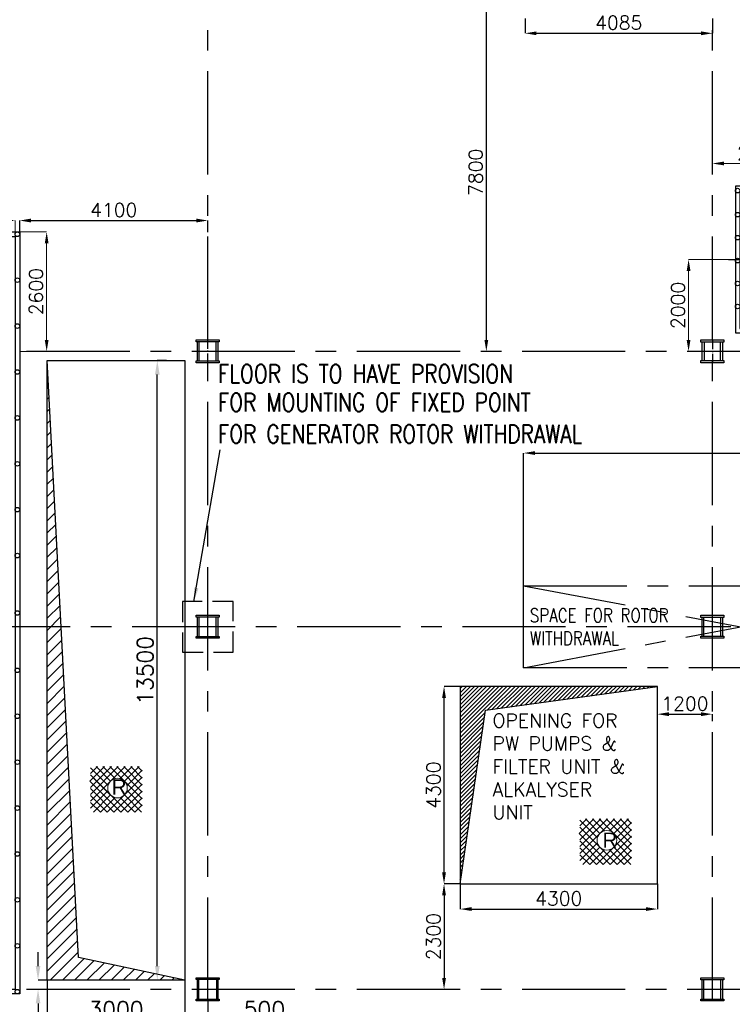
# Model space of a CAD drawing. Header units: inches. Extents: x 0 to 1564127, y -23460 to 23144100.
# Tile 33 of 215: x 189076 to 204609, y 100500 to 121950. Entities that reach past the tile are written whole.
import ezdxf

# ---------------------------------------------------------------- set-up
doc = ezdxf.new("R2010")
doc.units = ezdxf.units.IN
doc.header["$LTSCALE"] = 1800
doc.header["$MEASUREMENT"] = 0
for name, pattern in [('CENTER', [2, 1.25, -0.25, 0.25, -0.25]), ('CENTER2', [1.125, 0.75, -0.125, 0.125, -0.125]), ('HIDDEN', [0.375, 0.25, -0.125])]:
    doc.linetypes.add(name, pattern=pattern)
doc.layers.get('0').update_dxf_attribs({"color": 253, "lineweight": 9})
for name, color, linetype in [('AUX COL', 1, 'Continuous'), ('CEN', 2, 'CENTER'), ('COL', 1, 'Continuous'), ('DIM', 4, 'Continuous'), ('GRID', 251, 'CENTER'), ('OPENING', 40, 'Continuous'), ('TEXT', 3, 'Continuous')]:
    doc.layers.add(name, color=color, linetype=linetype)
doc.layers.add('STEEL', color=231, linetype='Continuous', lineweight=18)
doc.styles.add('HTX11', font='O8111901')
doc.styles.add('ROMANC', font='ROMANC.SHX')
doc.styles.add('ROMANS', font='romans.shx')
doc.styles.add('ROMANT', font='romant')
doc.dimstyles.new('STANDARD1', dxfattribs={"dimtxt": 300, "dimasz": 250, "dimexe": 0, "dimexo": 0, "dimgap": 80, "dimtad": 1, "dimdec": 0, "dimzin": 0, "dimdsep": 46, "dimtxsty": 'ROMANS', "dimcen": 0, "dimclrd": 4, "dimclre": 4, "dimclrt": 7, "dimadec": 0, "dimazin": 0, "dimtfac": 0.09, "dimtdec": 0, "dimtix": 1, "dimtofl": 0, "dimtmove": 0, "dimatfit": 3, "dimfxl": 1, "dimtolj": 1, "dimtzin": 0, "dimarcsym": 0})
doc.dimstyles.new('USER175', dxfattribs={"dimscale": 175, "dimtxt": 2, "dimasz": 1.75, "dimexe": 0, "dimexo": 0, "dimgap": 0.5, "dimtad": 1, "dimdec": 0, "dimzin": 0, "dimdsep": 46, "dimtxsty": 'ROMANS', "dimcen": 0, "dimclrd": 4, "dimclre": 4, "dimclrt": 4, "dimadec": 0, "dimazin": 0, "dimtfac": 0.09, "dimtdec": 0, "dimtix": 1, "dimtofl": 0, "dimtmove": 0, "dimatfit": 3, "dimfxl": 1, "dimtolj": 1, "dimtzin": 0, "dimarcsym": 0})

# ---------------------------------------------------------------- blocks, each defined once
blk = doc.blocks.new('*D29')
at = {"layer": 'Defpoints', "color": 0, "transparency": 16777216}
for p in [(8550, 1500), (9368, 1500), (8550, -1500)]:
    blk.add_point(p, dxfattribs=at)
at = {"layer": 'DIM', "color": 4, "lineweight": -2, "transparency": 16777216}
for p, q in [((8550, 1500), (9368, 1500)), ((9368, -1250), (9368, 1250)), ((8550, -1500), (9368, -1500))]:
    blk.add_line(p, q, dxfattribs=at)
at = {"layer": 'DIM', "color": 4, "transparency": 16777216}
for points in [[(9327, 1250), (9410, 1250), (9368, 1500)], [(9327, -1250), (9410, -1250), (9368, -1500)]]:
    blk.add_solid(points, dxfattribs=at)
at = {"layer": 'DIM', "color": 4, "transparency": 16777216, "insert": (9138, 0), "char_height": 300, "attachment_point": 5, "rotation": 90, "style": 'ROMANS'}
blk.add_mtext('\\A1;3000', dxfattribs=at)
blk = doc.blocks.new('*D30')
at = {"layer": 'Defpoints', "color": 0, "transparency": 16777216}
for p in [(1500, 1500), (1500, -1500), (2071, -1500)]:
    blk.add_point(p, dxfattribs=at)
at = {"layer": 'DIM', "color": 4, "lineweight": -2, "transparency": 16777216}
for p, q in [((1500, 1500), (2071, 1500)), ((2071, 1250), (2071, -1250)), ((1500, -1500), (2071, -1500))]:
    blk.add_line(p, q, dxfattribs=at)
at = {"layer": 'DIM', "color": 4, "transparency": 16777216}
for points in [[(2029, 1250), (2113, 1250), (2071, 1500)], [(2029, -1250), (2113, -1250), (2071, -1500)]]:
    blk.add_solid(points, dxfattribs=at)
at = {"layer": 'DIM', "color": 4, "transparency": 16777216, "insert": (1841, 0), "char_height": 300, "attachment_point": 5, "rotation": 90, "style": 'ROMANS'}
blk.add_mtext('\\A1;3000', dxfattribs=at)
blk = doc.blocks.new('*D31')
at = {"layer": 'Defpoints', "color": 0, "transparency": 16777216}
for p in [(8900, 2092), (7050, 1925), (8900, 1925)]:
    blk.add_point(p, dxfattribs=at)
at = {"layer": 'DIM', "color": 4, "lineweight": -2, "transparency": 16777216}
for p, q in [((7050, 1925), (7050, 2092)), ((7300, 2092), (8650, 2092)), ((8900, 1925), (8900, 2092))]:
    blk.add_line(p, q, dxfattribs=at)
at = {"layer": 'DIM', "color": 4, "transparency": 16777216}
for points in [[(7300, 2134), (7300, 2051), (7050, 2092)], [(8650, 2134), (8650, 2051), (8900, 2092)]]:
    blk.add_solid(points, dxfattribs=at)
at = {"layer": 'DIM', "color": 4, "transparency": 16777216, "insert": (7975, 2322), "char_height": 300, "attachment_point": 5, "style": 'ROMANS'}
blk.add_mtext('\\A1;1850', dxfattribs=at)
blk = doc.blocks.new('*D32')
at = {"layer": 'Defpoints', "color": 0, "transparency": 16777216}
for p in [(-2100, 2092), (-2100, 1925), (0, 1925)]:
    blk.add_point(p, dxfattribs=at)
at = {"layer": 'DIM', "color": 4, "lineweight": -2, "transparency": 16777216}
for p, q in [((-2100, 1925), (-2100, 2092)), ((-250, 2092), (-1850, 2092)), ((0, 1925), (0, 2092))]:
    blk.add_line(p, q, dxfattribs=at)
at = {"layer": 'DIM', "color": 4, "transparency": 16777216}
for points in [[(-1850, 2134), (-1850, 2051), (-2100, 2092)], [(-250, 2134), (-250, 2051), (0, 2092)]]:
    blk.add_solid(points, dxfattribs=at)
at = {"layer": 'DIM', "color": 4, "transparency": 16777216, "insert": (-1050, 2322), "char_height": 300, "attachment_point": 5, "style": 'ROMANS'}
blk.add_mtext('\\A1;2100', dxfattribs=at)
blk = doc.blocks.new('*D33')
at = {"layer": 'Defpoints', "color": 0, "transparency": 16777216}
for p in [(-1750, 0), (-2620, -2000), (-2350, -2000)]:
    blk.add_point(p, dxfattribs=at)
at = {"layer": 'DIM', "color": 4, "lineweight": -2, "transparency": 16777216}
for p, q in [((-1750, 0), (-2620, 0)), ((-2620, -250), (-2620, -1750)), ((-2350, -2000), (-2620, -2000))]:
    blk.add_line(p, q, dxfattribs=at)
at = {"layer": 'DIM', "color": 4, "transparency": 16777216}
for points in [[(-2662, -250), (-2578, -250), (-2620, 0)], [(-2662, -1750), (-2578, -1750), (-2620, -2000)]]:
    blk.add_solid(points, dxfattribs=at)
at = {"layer": 'DIM', "color": 4, "transparency": 16777216, "insert": (-2850, -1000), "char_height": 300, "attachment_point": 5, "rotation": 90, "style": 'ROMANS'}
blk.add_mtext('\\A1;2000', dxfattribs=at)
blk = doc.blocks.new('*D35')
at = {"layer": 'Defpoints', "color": 0, "transparency": 16777216}
for p in [(1500, 2092), (0, 1925), (1500, 1500)]:
    blk.add_point(p, dxfattribs=at)
at = {"layer": 'DIM', "color": 4, "lineweight": -2, "transparency": 16777216}
for p, q in [((0, 1925), (0, 2092)), ((250, 2092), (1250, 2092)), ((1500, 1500), (1500, 2092))]:
    blk.add_line(p, q, dxfattribs=at)
at = {"layer": 'DIM', "color": 4, "transparency": 16777216}
for points in [[(250, 2134), (250, 2051), (0, 2092)], [(1250, 2134), (1250, 2051), (1500, 2092)]]:
    blk.add_solid(points, dxfattribs=at)
at = {"layer": 'DIM', "color": 4, "transparency": 16777216, "insert": (750, 2322), "char_height": 300, "attachment_point": 5, "style": 'ROMANS'}
blk.add_mtext('\\A1;1500', dxfattribs=at)
blk = doc.blocks.new('*D34')
at = {"layer": 'Defpoints', "color": 0, "transparency": 16777216}
for p in [(-916, 1500), (-837, 1500), (-837, 0)]:
    blk.add_point(p, dxfattribs=at)
at = {"layer": 'DIM', "color": 4, "lineweight": -2, "transparency": 16777216}
for p, q in [((-837, 1500), (-916, 1500)), ((-916, 250), (-916, 1250)), ((-837, 0), (-916, 0))]:
    blk.add_line(p, q, dxfattribs=at)
at = {"layer": 'DIM', "color": 4, "transparency": 16777216}
for points in [[(-957, 1250), (-874, 1250), (-916, 1500)], [(-957, 250), (-874, 250), (-916, 0)]]:
    blk.add_solid(points, dxfattribs=at)
at = {"layer": 'DIM', "color": 4, "transparency": 16777216, "insert": (-1146, 750), "char_height": 300, "attachment_point": 5, "rotation": 90, "style": 'ROMANS'}
blk.add_mtext('\\A1;1500', dxfattribs=at)
blk = doc.blocks.new('*D36')
at = {"layer": 'Defpoints', "color": 0, "transparency": 16777216}
for p in [(8550, 881), (7050, 786), (8550, 786)]:
    blk.add_point(p, dxfattribs=at)
at = {"layer": 'DIM', "color": 4, "lineweight": -2, "transparency": 16777216}
for p, q in [((7050, 786), (7050, 881)), ((7300, 881), (8300, 881)), ((8550, 786), (8550, 881))]:
    blk.add_line(p, q, dxfattribs=at)
at = {"layer": 'DIM', "color": 4, "transparency": 16777216}
for points in [[(7300, 923), (7300, 839), (7050, 881)], [(8300, 923), (8300, 839), (8550, 881)]]:
    blk.add_solid(points, dxfattribs=at)
at = {"layer": 'DIM', "color": 4, "transparency": 16777216, "insert": (7800, 1111), "char_height": 300, "attachment_point": 5, "style": 'ROMANS'}
blk.add_mtext('\\A1;1500', dxfattribs=at)
blk = doc.blocks.new('*D37')
at = {"layer": 'Defpoints', "color": 0, "transparency": 16777216}
for p in [(4350, 2092), (4350, 1925), (7050, 1925)]:
    blk.add_point(p, dxfattribs=at)
at = {"layer": 'DIM', "color": 4, "lineweight": -2, "transparency": 16777216}
for p, q in [((4350, 1925), (4350, 2092)), ((6800, 2092), (4600, 2092)), ((7050, 1925), (7050, 2092))]:
    blk.add_line(p, q, dxfattribs=at)
at = {"layer": 'DIM', "color": 4, "transparency": 16777216}
for points in [[(4600, 2134), (4600, 2051), (4350, 2092)], [(6800, 2134), (6800, 2051), (7050, 2092)]]:
    blk.add_solid(points, dxfattribs=at)
at = {"layer": 'DIM', "color": 4, "transparency": 16777216, "insert": (5700, 2322), "char_height": 300, "attachment_point": 5, "style": 'ROMANS'}
blk.add_mtext('\\A1;2700', dxfattribs=at)
blk = doc.blocks.new('*D38')
at = {"layer": 'Defpoints', "color": 0, "transparency": 16777216}
for p in [(2850, 2092), (1500, 1500), (2850, 1500)]:
    blk.add_point(p, dxfattribs=at)
at = {"layer": 'DIM', "color": 4, "lineweight": -2, "transparency": 16777216}
for p, q in [((1500, 1500), (1500, 2092)), ((1750, 2092), (2600, 2092)), ((2850, 1500), (2850, 2092))]:
    blk.add_line(p, q, dxfattribs=at)
at = {"layer": 'DIM', "color": 4, "transparency": 16777216}
for points in [[(1750, 2134), (1750, 2051), (1500, 2092)], [(2600, 2134), (2600, 2051), (2850, 2092)]]:
    blk.add_solid(points, dxfattribs=at)
at = {"layer": 'DIM', "color": 4, "transparency": 16777216, "insert": (2175, 2322), "char_height": 300, "attachment_point": 5, "style": 'ROMANS'}
blk.add_mtext('\\A1;1350', dxfattribs=at)
blk = doc.blocks.new('*D39')
at = {"layer": 'Defpoints', "color": 0, "transparency": 16777216}
for p in [(-1500, -1500), (1500, -1418), (1500, -1500)]:
    blk.add_point(p, dxfattribs=at)
at = {"layer": 'DIM', "color": 4, "lineweight": -2, "transparency": 16777216}
for p, q in [((-1500, -1500), (-1500, -1418)), ((-1250, -1418), (1250, -1418)), ((1500, -1500), (1500, -1418))]:
    blk.add_line(p, q, dxfattribs=at)
at = {"layer": 'DIM', "color": 4, "transparency": 16777216}
for points in [[(-1250, -1376), (-1250, -1460), (-1500, -1418)], [(1250, -1376), (1250, -1460), (1500, -1418)]]:
    blk.add_solid(points, dxfattribs=at)
at = {"layer": 'DIM', "color": 4, "transparency": 16777216, "insert": (0, -1188), "char_height": 300, "attachment_point": 5, "style": 'ROMANS'}
blk.add_mtext('\\A1;3000', dxfattribs=at)
blk = doc.blocks.new('*D40')
at = {"layer": 'Defpoints', "color": 0, "transparency": 16777216}
for p in [(4350, 2092), (4350, 1925), (2850, 1500)]:
    blk.add_point(p, dxfattribs=at)
at = {"layer": 'DIM', "color": 4, "lineweight": -2, "transparency": 16777216}
for p, q in [((2850, 1500), (2850, 2092)), ((3100, 2092), (4100, 2092)), ((4350, 1925), (4350, 2092))]:
    blk.add_line(p, q, dxfattribs=at)
at = {"layer": 'DIM', "color": 4, "transparency": 16777216}
for points in [[(3100, 2134), (3100, 2051), (2850, 2092)], [(4100, 2134), (4100, 2051), (4350, 2092)]]:
    blk.add_solid(points, dxfattribs=at)
at = {"layer": 'DIM', "color": 4, "transparency": 16777216, "insert": (3600, 2322), "char_height": 300, "attachment_point": 5, "style": 'ROMANS'}
blk.add_mtext('\\A1;1500', dxfattribs=at)
blk = doc.blocks.new('*D41')
at = {"layer": 'Defpoints', "color": 0, "transparency": 16777216}
for p in [(2850, -1500), (8550, -1418), (8550, -1500)]:
    blk.add_point(p, dxfattribs=at)
at = {"layer": 'DIM', "color": 4, "lineweight": -2, "transparency": 16777216}
for p, q in [((2850, -1500), (2850, -1418)), ((3100, -1418), (8300, -1418)), ((8550, -1500), (8550, -1418))]:
    blk.add_line(p, q, dxfattribs=at)
at = {"layer": 'DIM', "color": 4, "transparency": 16777216}
for points in [[(3100, -1376), (3100, -1460), (2850, -1418)], [(8300, -1376), (8300, -1460), (8550, -1418)]]:
    blk.add_solid(points, dxfattribs=at)
at = {"layer": 'DIM', "color": 4, "transparency": 16777216, "insert": (5700, -1188), "char_height": 300, "attachment_point": 5, "style": 'ROMANS'}
blk.add_mtext('\\A1;5700', dxfattribs=at)
blk = doc.blocks.new('*D384')
at = {"layer": 'Defpoints', "color": 0, "transparency": 16777216}
for p in [(193176, 117575), (189076, 117325), (193176, 117325)]:
    blk.add_point(p, dxfattribs=at)
at = {"layer": 'DIM', "color": 4, "lineweight": -2, "transparency": 16777216}
for p, q in [((189076, 117325), (189076, 117575)), ((189326, 117575), (192926, 117575)), ((193176, 117325), (193176, 117575))]:
    blk.add_line(p, q, dxfattribs=at)
at = {"layer": 'DIM', "color": 4, "transparency": 16777216}
for points in [[(189326, 117617), (189326, 117533), (189076, 117575)], [(192926, 117617), (192926, 117533), (193176, 117575)]]:
    blk.add_solid(points, dxfattribs=at)
at = {"layer": 'DIM', "color": 7, "transparency": 16777216, "insert": (191126, 117805), "char_height": 300, "attachment_point": 5, "style": 'ROMANS'}
blk.add_mtext('\\A1;4100', dxfattribs=at)
blk = doc.blocks.new('*D25')
at = {"layer": 'Defpoints', "color": 0, "transparency": 16777216}
for p in [(-42350, 8600), (-42350, 6000), (-41762, 6000)]:
    blk.add_point(p, dxfattribs=at)
at = {"layer": 'DIM', "color": 4, "lineweight": -2, "transparency": 16777216}
for p, q in [((-42350, 8600), (-41762, 8600)), ((-41762, 8350), (-41762, 6250)), ((-42350, 6000), (-41762, 6000))]:
    blk.add_line(p, q, dxfattribs=at)
at = {"layer": 'DIM', "color": 4, "transparency": 16777216}
for points in [[(-41804, 8350), (-41720, 8350), (-41762, 8600)], [(-41804, 6250), (-41720, 6250), (-41762, 6000)]]:
    blk.add_solid(points, dxfattribs=at)
at = {"layer": 'DIM', "color": 4, "transparency": 16777216, "insert": (-41992, 7300), "char_height": 300, "attachment_point": 5, "rotation": 90, "style": 'ROMANS'}
blk.add_mtext('\\A1;2600', dxfattribs=at)
blk = doc.blocks.new('*D26')
at = {"layer": 'Defpoints', "color": 0, "transparency": 16777216}
for p in [(-47450, 8500), (-48070, -7900), (-47450, -7900)]:
    blk.add_point(p, dxfattribs=at)
at = {"layer": 'DIM', "color": 4, "lineweight": -2, "transparency": 16777216}
for p, q in [((-47450, 8500), (-48070, 8500)), ((-48070, 8250), (-48070, -7650)), ((-47450, -7900), (-48070, -7900))]:
    blk.add_line(p, q, dxfattribs=at)
at = {"layer": 'DIM', "color": 4, "transparency": 16777216}
for points in [[(-48111, 8250), (-48028, 8250), (-48070, 8500)], [(-48111, -7650), (-48028, -7650), (-48070, -7900)]]:
    blk.add_solid(points, dxfattribs=at)
at = {"layer": 'DIM', "color": 4, "transparency": 16777216, "insert": (-48300, 300), "char_height": 300, "attachment_point": 5, "rotation": 90, "style": 'ROMANS'}
blk.add_mtext('\\A1;16400', dxfattribs=at)
blk = doc.blocks.new('*D27')
at = {"layer": 'Defpoints', "color": 0, "transparency": 16777216}
for p in [(-47450, 8850), (-47450, 8500), (-42450, 8500)]:
    blk.add_point(p, dxfattribs=at)
at = {"layer": 'DIM', "color": 4, "lineweight": -2, "transparency": 16777216}
for p, q in [((-47450, 8500), (-47450, 8850)), ((-42700, 8850), (-47200, 8850)), ((-42450, 8500), (-42450, 8850))]:
    blk.add_line(p, q, dxfattribs=at)
at = {"layer": 'DIM', "color": 4, "transparency": 16777216}
for points in [[(-47200, 8891), (-47200, 8808), (-47450, 8850)], [(-42700, 8891), (-42700, 8808), (-42450, 8850)]]:
    blk.add_solid(points, dxfattribs=at)
at = {"layer": 'DIM', "color": 4, "transparency": 16777216, "insert": (-44950, 9080), "char_height": 300, "attachment_point": 5, "style": 'ROMANS'}
blk.add_mtext('\\A1;5000', dxfattribs=at)
blk = doc.blocks.new('*D674')
at = {"layer": 'Defpoints', "color": 0, "transparency": 16777216}
for p in [(219560, 112509), (219560, 112023), (200060, 109620)]:
    blk.add_point(p, dxfattribs=at)
at = {"layer": 'DIM', "color": 4, "lineweight": -2, "transparency": 16777216}
for p, q in [((200060, 109620), (200060, 112509)), ((200310, 112509), (219310, 112509)), ((219560, 112023), (219560, 112509))]:
    blk.add_line(p, q, dxfattribs=at)
at = {"layer": 'DIM', "color": 4, "transparency": 16777216}
for points in [[(200310, 112551), (200310, 112468), (200060, 112509)], [(219310, 112551), (219310, 112468), (219560, 112509)]]:
    blk.add_solid(points, dxfattribs=at)
at = {"layer": 'DIM', "color": 7, "transparency": 16777216, "insert": (209810, 112739), "char_height": 300, "attachment_point": 5, "style": 'ROMANS'}
blk.add_mtext('\\A1;19500', dxfattribs=at)
blk = doc.blocks.new('*D689')
at = {"layer": 'Defpoints', "color": 0, "transparency": 16777216}
for p in [(199541, 122525), (199247, 114725), (199541, 114725)]:
    blk.add_point(p, dxfattribs=at)
at = {"layer": 'DIM', "color": 4, "lineweight": -2, "transparency": 16777216}
for p, q in [((199541, 122525), (199247, 122525)), ((199247, 122275), (199247, 114975)), ((199541, 114725), (199247, 114725))]:
    blk.add_line(p, q, dxfattribs=at)
at = {"layer": 'DIM', "color": 4, "transparency": 16777216}
for points in [[(199206, 122275), (199289, 122275), (199247, 122525)], [(199206, 114975), (199289, 114975), (199247, 114725)]]:
    blk.add_solid(points, dxfattribs=at)
at = {"layer": 'DIM', "color": 7, "transparency": 16777216, "insert": (199017, 118625), "char_height": 300, "attachment_point": 5, "rotation": 90, "style": 'ROMANS'}
blk.add_mtext('\\A1;7800', dxfattribs=at)
blk = doc.blocks.new('*D690')
at = {"layer": 'Defpoints', "color": 0, "transparency": 16777216}
for p in [(200091, 121975), (204176, 121975), (204176, 121654)]:
    blk.add_point(p, dxfattribs=at)
at = {"layer": 'DIM', "color": 4, "lineweight": -2, "transparency": 16777216}
for p, q in [((200091, 121975), (200091, 121654)), ((204176, 121975), (204176, 121654)), ((200341, 121654), (203926, 121654))]:
    blk.add_line(p, q, dxfattribs=at)
at = {"layer": 'DIM', "color": 4, "transparency": 16777216}
for points in [[(200341, 121695), (200341, 121612), (200091, 121654)], [(203926, 121695), (203926, 121612), (204176, 121654)]]:
    blk.add_solid(points, dxfattribs=at)
at = {"layer": 'DIM', "color": 7, "transparency": 16777216, "insert": (202133, 121884), "char_height": 300, "attachment_point": 5, "style": 'ROMANS'}
blk.add_mtext('\\A1;4085', dxfattribs=at)
blk = doc.blocks.new('*D691')
at = {"layer": 'Defpoints', "color": 0, "transparency": 16777216}
for p in [(202976, 106665), (204176, 106821), (204176, 106665)]:
    blk.add_point(p, dxfattribs=at)
at = {"layer": 'DIM', "color": 4, "lineweight": -2, "transparency": 16777216}
for p, q in [((202976, 106665), (202976, 106821)), ((203226, 106821), (203926, 106821)), ((204176, 106665), (204176, 106821))]:
    blk.add_line(p, q, dxfattribs=at)
at = {"layer": 'DIM', "color": 4, "transparency": 16777216}
for points in [[(203226, 106863), (203226, 106779), (202976, 106821)], [(203926, 106863), (203926, 106779), (204176, 106821)]]:
    blk.add_solid(points, dxfattribs=at)
at = {"layer": 'DIM', "color": 7, "transparency": 16777216, "insert": (203576, 107051), "char_height": 300, "attachment_point": 5, "style": 'ROMANS'}
blk.add_mtext('\\A1;1200', dxfattribs=at)
blk = doc.blocks.new('*D692')
at = {"layer": 'Defpoints', "color": 0, "transparency": 16777216}
for p in [(198676, 103125), (198326, 100825), (198676, 100825)]:
    blk.add_point(p, dxfattribs=at)
at = {"layer": 'DIM', "color": 4, "lineweight": -2, "transparency": 16777216}
for p, q in [((198676, 103125), (198326, 103125)), ((198326, 102875), (198326, 101075)), ((198676, 100825), (198326, 100825))]:
    blk.add_line(p, q, dxfattribs=at)
at = {"layer": 'DIM', "color": 4, "transparency": 16777216}
for points in [[(198284, 102875), (198367, 102875), (198326, 103125)], [(198284, 101075), (198367, 101075), (198326, 100825)]]:
    blk.add_solid(points, dxfattribs=at)
at = {"layer": 'DIM', "color": 7, "transparency": 16777216, "insert": (198096, 101975), "char_height": 300, "attachment_point": 5, "rotation": 90, "style": 'ROMANS'}
blk.add_mtext('\\A1;2300', dxfattribs=at)
blk = doc.blocks.new('*D693')
at = {"layer": 'Defpoints', "color": 0, "transparency": 16777216}
for p in [(198326, 107425), (198676, 107425), (198676, 103125)]:
    blk.add_point(p, dxfattribs=at)
at = {"layer": 'DIM', "color": 4, "lineweight": -2, "transparency": 16777216}
for p, q in [((198676, 107425), (198326, 107425)), ((198326, 103375), (198326, 107175)), ((198676, 103125), (198326, 103125))]:
    blk.add_line(p, q, dxfattribs=at)
at = {"layer": 'DIM', "color": 4, "transparency": 16777216}
for points in [[(198284, 107175), (198367, 107175), (198326, 107425)], [(198284, 103375), (198367, 103375), (198326, 103125)]]:
    blk.add_solid(points, dxfattribs=at)
at = {"layer": 'DIM', "color": 7, "transparency": 16777216, "insert": (198096, 105275), "char_height": 300, "attachment_point": 5, "rotation": 90, "style": 'ROMANS'}
blk.add_mtext('\\A1;4300', dxfattribs=at)
blk = doc.blocks.new('*D694')
at = {"layer": 'Defpoints', "color": 0, "transparency": 16777216}
for p in [(198676, 103125), (202976, 103125), (202976, 102575)]:
    blk.add_point(p, dxfattribs=at)
at = {"layer": 'DIM', "color": 4, "lineweight": -2, "transparency": 16777216}
for p, q in [((198676, 103125), (198676, 102575)), ((202976, 103125), (202976, 102575)), ((198926, 102575), (202726, 102575))]:
    blk.add_line(p, q, dxfattribs=at)
at = {"layer": 'DIM', "color": 4, "transparency": 16777216}
for points in [[(198926, 102617), (198926, 102534), (198676, 102575)], [(202726, 102617), (202726, 102534), (202976, 102575)]]:
    blk.add_solid(points, dxfattribs=at)
at = {"layer": 'DIM', "color": 7, "transparency": 16777216, "insert": (200826, 102805), "char_height": 300, "attachment_point": 5, "style": 'ROMANS'}
blk.add_mtext('\\A1;4300', dxfattribs=at)
blk = doc.blocks.new('AUX COLUMNS')
at = {"color": 2, "linetype": 'CENTER2', "ltscale": 0.15}
for p, q in [((-195038, 65665), (-195038, 66165)), ((-184038, 66165), (-184038, 65665)), ((-194813, 65915), (-195263, 65915)), ((-183813, 65915), (-184263, 65915)), ((-195038, 59665), (-195038, 60165)), ((-184038, 59665), (-184038, 60165)), ((-194813, 59915), (-195263, 59915)), ((-183813, 59915), (-184263, 59915)), ((-195038, 51765), (-195038, 52265)), ((-184038, 51765), (-184038, 52265)), ((-194813, 52015), (-195263, 52015)), ((-183813, 52015), (-184263, 52015))]:
    blk.add_line(p, q, dxfattribs=at)
at = {"layer": 'AUX COL'}
for p, q in [((-195263, 65705), (-195263, 66125)), ((-195223, 65705), (-195223, 66125)), ((-194853, 65705), (-194853, 66125)), ((-194813, 65705), (-194813, 66125)), ((-184263, 65715), (-184263, 66115)), ((-184213, 65715), (-184213, 66115)), ((-183863, 65715), (-183863, 66115)), ((-183813, 65715), (-183813, 66115)), ((-195263, 59705), (-195263, 60125)), ((-195223, 59705), (-195223, 60125)), ((-194853, 59705), (-194853, 60125)), ((-194813, 59705), (-194813, 60125)), ((-184263, 59710), (-184263, 60120)), ((-184223, 59710), (-184223, 60120)), ((-183853, 59710), (-183853, 60120)), ((-183813, 59710), (-183813, 60120)), ((-195263, 51801), (-195263, 52229)), ((-195235, 51801), (-195235, 52229)), ((-194841, 51801), (-194841, 52229)), ((-194813, 51801), (-194813, 52229)), ((-184263, 51805), (-184263, 52225)), ((-184223, 51805), (-184223, 52225)), ((-183853, 51805), (-183853, 52225)), ((-183813, 51805), (-183813, 52225))]:
    blk.add_line(p, q, dxfattribs=at)
for points in [[(-195288, 66165), (-194788, 66165), (-194788, 66125), (-195288, 66125)], [(-184288, 66165), (-183788, 66165), (-183788, 66115), (-184288, 66115)], [(-195288, 65705), (-194788, 65705), (-194788, 65665), (-195288, 65665)], [(-184288, 65715), (-183788, 65715), (-183788, 65665), (-184288, 65665)], [(-195288, 60165), (-194788, 60165), (-194788, 60125), (-195288, 60125)], [(-184288, 60165), (-183788, 60165), (-183788, 60120), (-184288, 60120)], [(-195288, 59705), (-194788, 59705), (-194788, 59665), (-195288, 59665)], [(-184288, 59710), (-183788, 59710), (-183788, 59665), (-184288, 59665)], [(-195288, 52265), (-194788, 52265), (-194788, 52229), (-195288, 52229)], [(-184288, 52265), (-183788, 52265), (-183788, 52225), (-184288, 52225)], [(-195288, 51801), (-194788, 51801), (-194788, 51765), (-195288, 51765)], [(-184288, 51805), (-183788, 51805), (-183788, 51765), (-184288, 51765)]]:
    blk.add_lwpolyline(points, close=True, dxfattribs=at)
at = {"layer": 'GRID'}
for p, q in [((-171538, 65915), (-242038, 65915)), ((-136838, 59915), (-243038, 59915)), ((-171538, 52015), (-242038, 52015))]:
    blk.add_line(p, q, dxfattribs=at)
blk = doc.blocks.new('*D496')
at = {"color": 4, "lineweight": -2, "transparency": 16777216}
for p, q in [((192276, 114525), (192076, 114525)), ((192076, 101332), (192076, 114219)), ((192276, 101025), (192076, 101025))]:
    blk.add_line(p, q, dxfattribs=at)
at = {"color": 4, "transparency": 16777216}
for points in [[(192025, 114219), (192127, 114219), (192076, 114525)], [(192025, 101332), (192127, 101332), (192076, 101025)]]:
    blk.add_solid(points, dxfattribs=at)
at = {"layer": 'Defpoints', "color": 0, "transparency": 16777216}
for p in [(192076, 114525), (192276, 114525), (192276, 101025)]:
    blk.add_point(p, dxfattribs=at)
at = {"color": 4, "transparency": 16777216, "insert": (191813, 107775), "char_height": 350, "attachment_point": 5, "rotation": 90, "style": 'ROMANS'}
blk.add_mtext('\\A1;13500', dxfattribs=at)
blk = doc.blocks.new('*D771')
at = {"color": 4, "lineweight": -2, "transparency": 16777216}
for p, q in [((189476, 101332), (189476, 101638)), ((189676, 101025), (189476, 101025)), ((189676, 100825), (189476, 100825)), ((189476, 100519), (189476, 99138))]:
    blk.add_line(p, q, dxfattribs=at)
at = {"color": 4, "transparency": 16777216}
for points in [[(189425, 101332), (189527, 101332), (189476, 101025)], [(189425, 100519), (189527, 100519), (189476, 100825)]]:
    blk.add_solid(points, dxfattribs=at)
at = {"layer": 'Defpoints', "color": 0, "transparency": 16777216}
for p in [(189476, 100825), (189676, 101025), (189676, 100825)]:
    blk.add_point(p, dxfattribs=at)
at = {"color": 4, "transparency": 16777216, "insert": (189213, 99675), "char_height": 350, "attachment_point": 5, "rotation": 90, "style": 'ROMANS'}
blk.add_mtext('\\A1;200', dxfattribs=at)
blk = doc.blocks.new('*D772')
at = {"color": 4, "lineweight": -2, "transparency": 16777216}
for p, q in [((189676, 101025), (189676, 100125)), ((192676, 101025), (192676, 100125)), ((189982, 100125), (192370, 100125))]:
    blk.add_line(p, q, dxfattribs=at)
at = {"color": 4, "transparency": 16777216}
for points in [[(189982, 100176), (189982, 100074), (189676, 100125)], [(192370, 100176), (192370, 100074), (192676, 100125)]]:
    blk.add_solid(points, dxfattribs=at)
at = {"layer": 'Defpoints', "color": 0, "transparency": 16777216}
for p in [(189676, 101025), (192676, 101025), (192676, 100125)]:
    blk.add_point(p, dxfattribs=at)
at = {"color": 4, "transparency": 16777216, "insert": (191176, 100388), "char_height": 350, "attachment_point": 5, "style": 'ROMANS'}
blk.add_mtext('\\A1;3000', dxfattribs=at)
blk = doc.blocks.new('*D497')
at = {"color": 4, "lineweight": -2, "transparency": 16777216}
for p, q in [((192676, 101025), (192676, 100125)), ((193176, 100575), (193176, 100125)), ((192370, 100125), (192063, 100125)), ((193482, 100125), (194948, 100125))]:
    blk.add_line(p, q, dxfattribs=at)
at = {"color": 4, "transparency": 16777216}
for points in [[(192370, 100176), (192370, 100074), (192676, 100125)], [(193482, 100176), (193482, 100074), (193176, 100125)]]:
    blk.add_solid(points, dxfattribs=at)
at = {"layer": 'Defpoints', "color": 0, "transparency": 16777216}
for p in [(192676, 101025), (193176, 100575), (193176, 100125)]:
    blk.add_point(p, dxfattribs=at)
at = {"color": 4, "transparency": 16777216, "insert": (194411, 100388), "char_height": 350, "attachment_point": 5, "style": 'ROMANS'}
blk.add_mtext('\\A1;500', dxfattribs=at)
blk = doc.blocks.new('CEP OPENING')
at = {"layer": 'CEN'}
for p, q in [((0, 1925), (0, -1925)), ((4350, 1925), (4350, -1925)), ((7050, 1925), (7050, -1925)), ((-1750, 0), (8800, 0))]:
    blk.add_line(p, q, dxfattribs=at)
at = {"layer": 'OPENING'}
for points in [[(-1600, -1600), (1600, -1600), (1600, 1600), (-1600, 1600)], [(2750, -1600), (8650, -1600), (8650, 1600), (2750, 1600)], [(-1500, -1500), (1500, -1500), (1500, 1500), (-1500, 1500)], [(2850, -1500), (8550, -1500), (8550, 1500), (2850, 1500)]]:
    blk.add_lwpolyline(points, close=True, dxfattribs=at)
for centre in [(-1550, 1501.2), (-1180.3, 1550), (-1180.3, 1550), (-663.8, 1550), (-663.8, 1550), (-147.3, 1550), (-147.3, 1550), (520.3, 1550), (520.3, 1550), (1056.4, 1550), (1056.4, 1550), (1419.7, 1550), (2800, 1501.2), (3619.7, 1550), (4119.7, 1550), (4619.7, 1550), (5119.7, 1550), (5619.7, 1550), (6119.7, 1550), (6619.7, 1550), (7119.7, 1550), (7619.7, 1550), (8419.7, 1550), (-1549.8, 977), (1549.8, 977), (2800.2, 977), (8599.8, 977), (-1549.8, 477), (1549.8, 477), (2800.2, 477), (8599.8, 477), (-1549.8, -23), (1549.8, -23), (2800.2, -23), (8599.8, -23), (-1549.8, -523), (1549.8, -523), (2800.2, -523), (8599.8, -523), (-1549.8, -1023), (1549.8, -1023), (2800.2, -1023), (8599.8, -1023), (-1180.3, -1550), (-1180.3, -1550), (-663.8, -1550), (-663.8, -1550), (-147.3, -1550), (-147.3, -1550), (520.3, -1550), (520.3, -1550), (1056.4, -1550), (1056.4, -1550), (1419.7, -1550), (2800, -1550), (3719.7, -1543.9), (4677.5, -1546.2), (5119.7, -1548), (5619.7, -1548), (6119.7, -1548), (6619.7, -1548), (7119.7, -1548), (7619.7, -1548), (8469.7, -1550), (4180.8, -1553.6)]:
    blk.add_circle(centre, 50, dxfattribs=at)
at = {"layer": 'STEEL', "flags": 128}
for points in [[(176.9, 916.9), (493.7, 1234.3)], [(189.7, 1080.6), (343.3, 1234.3)], [(189.7, 779), (645.2, 1234.3)], [(189.7, 628), (795.6, 1234.3)], [(189.7, 477.2), (947.1, 1234.3)], [(189.7, 1205.6), (573.7, 821.2)], [(311.3, 1234.3), (629.2, 916.9)], [(462.8, 1234.3), (725.2, 972)], [(613.2, 1234.3), (1319.3, 528.6)], [(764.7, 1234.3), (1319.3, 679.4)], [(835.1, 972), (1097.5, 1234.3)], [(915.1, 1234.3), (1319.3, 830.4)], [(931.1, 916.9), (1248.9, 1234.3)], [(986.5, 821.2), (1319.3, 1154.2)], [(1066.5, 1234.3), (1319.3, 981.2)], [(1216.9, 1234.3), (1319.3, 1132)], [(5555.1, 916.9), (5871.9, 1234.3)], [(5567.9, 1080.6), (5721.5, 1234.3)], [(5567.9, 779), (6023.4, 1234.3)], [(5567.9, 628), (6173.8, 1234.3)], [(5567.9, 477.2), (6325.2, 1234.3)], [(5567.9, 1205.6), (5951.9, 821.2)], [(5689.5, 1234.3), (6007.4, 916.9)], [(5841, 1234.3), (6103.4, 972)], [(5991.4, 1234.3), (6697.5, 528.6)], [(6142.8, 1234.3), (6697.5, 679.4)], [(6213.2, 972), (6475.6, 1234.3)], [(6293.2, 1234.3), (6697.5, 830.4)], [(6309.2, 916.9), (6627.1, 1234.3)], [(6364.7, 821.2), (6697.5, 1154.2)], [(6444.7, 1234.3), (6697.5, 981.2)], [(6595.1, 1234.3), (6697.5, 1132)], [(176.9, 916.9), (852.1, 241.8)], [(189.7, 1054.8), (1006.8, 238.1)], [(251.6, 992.3), (1006.8, 238.1)], [(553.5, 238.1), (1319.3, 1003.4)], [(5555.1, 916.9), (6230.3, 241.8)], [(5567.9, 1054.8), (6385, 238.1)], [(5629.8, 992.3), (6385, 238.1)], [(5931.6, 238.1), (6697.5, 1003.4)], [(189.7, 753.2), (700.7, 241.8)], [(189.7, 326.4), (573.7, 710.8)], [(700.7, 241.8), (1319.3, 852.6)], [(852.1, 241.8), (1319.3, 701.6)], [(986.5, 710.8), (1319.3, 377.8)], [(5567.9, 753.2), (6078.8, 241.8)], [(5567.9, 326.4), (5951.9, 710.8)], [(6078.8, 241.8), (6697.5, 852.6)], [(6230.3, 241.8), (6697.5, 701.6)], [(6364.7, 710.8), (6697.5, 377.8)], [(189.7, 602.2), (553.5, 238.1)], [(189.7, 451.4), (406.3, 241.8)], [(255.9, 241.8), (629.2, 615.1)], [(406.3, 241.8), (725.2, 560)], [(835.1, 560), (1154, 241.8)], [(931.1, 615.1), (1304.4, 241.8)], [(1006.8, 238.1), (1319.3, 550.8)], [(5567.9, 602.2), (5931.6, 238.1)], [(5567.9, 451.4), (5784.4, 241.8)], [(5634, 241.8), (6007.4, 615.1)], [(5784.4, 241.8), (6103.4, 560)], [(6213.2, 560), (6532.2, 241.8)], [(6309.2, 615.1), (6682.6, 241.8)], [(6385, 238.1), (6697.5, 550.8)], [(1154, 241.8), (1319.3, 400)], [(6532.2, 241.8), (6697.5, 400)]]:
    blk.add_lwpolyline(points, dxfattribs=at)
for points in [[(992.9, 766, 1), (566.3, 766, 1), (992.9, 766)], [(6371.1, 766, 1), (5944.4, 766, 1), (6371.1, 766)]]:
    blk.add_lwpolyline(points, format="xyb", dxfattribs=at)
at = {"layer": 'STEEL', "style": 'HTX11'}
for p in [(683.9, 602.5), (6062.1, 602.5)]:
    blk.add_text('R', height=333.3, dxfattribs=at).set_placement(p)
at = {"layer": 'TEXT', "char_height": 300, "width": 1654.964, "attachment_point": 1, "style": 'ROMANC'}
for insert in [(-710.4, -100), (4989.6, -100)]:
    blk.add_mtext('{\\W0.8;OPENING FOR CEP}', dxfattribs=dict(at, insert=insert))
at = {"layer": 'DIM'}
for base, p1, p2, picture, middle in [((-2100, 2092.3), (0, 1925), (-2100, 1925), '*D32', (-1050, 2322.3)), ((1500, 2092.3), (0, 1925), (1500, 1500), '*D35', (750, 2322.3)), ((2850, 2092.3), (1500, 1500), (2850, 1500), '*D38', (2175, 2322.3)), ((4350, 2092.3), (2850, 1500), (4350, 1925), '*D40', (3600, 2322.3)), ((4350, 2092.3), (7050, 1925), (4350, 1925), '*D37', (5700, 2322.3)), ((8900, 2092.3), (7050, 1925), (8900, 1925), '*D31', (7975, 2322.3)), ((8550, 881.1), (7050, 785.7), (8550, 785.7), '*D36', (7800, 1111.1)), ((1500, -1417.9), (-1500, -1500), (1500, -1500), '*D39', (0, -1187.9)), ((8550, -1417.9), (2850, -1500), (8550, -1500), '*D41', (5700, -1187.9))]:
    dim = blk.add_linear_dim(base=base, p1=p1, p2=p2, dimstyle='STANDARD1', dxfattribs=at)
    dim.commit()
    dim.dimension.update_dxf_attribs({"geometry": picture, "text_midpoint": middle})
for base, p1, p2, picture, middle in [((-915.8, 1500), (-837.4, 0), (-837.4, 1500), '*D34', (-1145.8, 750)), ((2071.1, -1500), (1500, 1500), (1500, -1500), '*D30', (1841.1, 0)), ((9368.5, 1500), (8550, -1500), (8550, 1500), '*D29', (9138.5, 0)), ((-2619.9, -2000), (-1750, 0), (-2350, -2000), '*D33', (-2849.9, -1000))]:
    dim = blk.add_linear_dim(base=base, p1=p1, p2=p2, angle=90, dimstyle='STANDARD1', dxfattribs=at)
    dim.commit()
    dim.dimension.update_dxf_attribs({"geometry": picture, "text_midpoint": middle})
blk = doc.blocks.new('OPENING FOR MDBFP')
at = {"layer": 'OPENING'}
h = blk.add_hatch(dxfattribs=at)
h.set_pattern_fill('ANSI31', color=256, scale=1500, style=0)
h.set_pattern_definition([(45, (-103339, -53186.13), (-132.58252, 132.58252), [])])
h.paths.add_polyline_path([(-42450, 8500), (-47450, 8500), (-47450, -7900), (-46683.1, 7977.5)])
for points in [[(-47550, 8600), (-42350, 8600), (-42350, -8000), (-47550, -8000)], [(-47450, 8500), (-42450, 8500), (-42450, -7900), (-47450, -7900)]]:
    blk.add_lwpolyline(points, close=True, dxfattribs=at)
blk.add_lwpolyline([(-42450, 8500), (-46683.1, 7977.5), (-47450, -7900)], dxfattribs=at)
for centre in [(-47349.7, 8550), (-46549.7, 8550), (-45749.7, 8550), (-44949.7, 8550), (-44149.7, 8550), (-43349.7, 8550), (-42400, 8550), (-47500, 7550), (-42400, 7550), (-47500, 6550), (-42400, 6550), (-47500, 5550), (-42400, 5550), (-47500, 4550), (-42400, 4550), (-47500, 3550), (-42400, 3550), (-47500, 2550), (-42400, 2550), (-47500, 1550), (-42400, 1550), (-47500, 300), (-42400, 300), (-47500, -950), (-42400, -950), (-47500, -1950), (-42400, -1950), (-47500, -2950), (-42400, -2950), (-47500, -3950), (-42400, -3950), (-47500, -4950), (-42400, -4950), (-47500, -5950), (-42400, -5950), (-47500, -6950), (-42400, -6950), (-47500, -7950), (-46549.7, -7950), (-45749.7, -7950), (-44949.7, -7950), (-44149.7, -7950), (-43349.7, -7950), (-42400, -7950)]:
    blk.add_circle(centre, 50, dxfattribs=at)
at = {"layer": 'TEXT', "color": 3, "style": 'ROMANT'}
blk.add_text('OPENING FOR MDBFP', height=700, rotation=90, dxfattribs=at).set_placement((-45232.3, -6099.2))
at = {"layer": 'DIM'}
dim = blk.add_linear_dim(base=(-47450, 8849.6), p1=(-42450, 8500), p2=(-47450, 8500), dimstyle='STANDARD1', dxfattribs=at)
dim.commit()
dim.dimension.update_dxf_attribs({"geometry": '*D27', "text_midpoint": (-44950, 9079.6)})
for base, p1, p2, picture, middle in [((-41761.9, 6000), (-42350, 8600), (-42350, 6000), '*D25', (-41991.9, 7300)), ((-48069.6, -7900), (-47450, 8500), (-47450, -7900), '*D26', (-48299.6, 300))]:
    dim = blk.add_linear_dim(base=base, p1=p1, p2=p2, angle=90, dimstyle='STANDARD1', dxfattribs=at)
    dim.commit()
    dim.dimension.update_dxf_attribs({"geometry": picture, "text_midpoint": middle})

msp = doc.modelspace()

# ---------------------------------------------------------------- hatches: boundary and pattern name
at = {"layer": 'OPENING'}
h = msp.add_hatch(dxfattribs=at)
h.set_pattern_fill('ANSI31', color=8, scale=1500, style=0)
h.set_pattern_definition([(45, (-367511.63, 22127.7), (-132.58252, 132.58252), [])])
h.paths.add_polyline_path([(189675.76, 114525.31), (189675.76, 108525.31), (189990.2, 108525.31)])
h.paths.add_polyline_path([(189990.2, 108525.31), (189675.76, 108525.31), (189675.76, 101025.31), (192675.76, 101025.31), (190357.44, 101518.08)])
h = msp.add_hatch(dxfattribs=at)
h.set_pattern_fill('ANSI31', color=8, scale=500, style=0)
h.set_pattern_definition([(45, (122500, 4e-11), (-44.194174, 44.194174), [])])
h.paths.add_polyline_path([(202975.76, 107425.31), (198675.76, 107425.31), (198675.76, 103125.31), (199226.82, 106908)])

# ---------------------------------------------------------------- linework, layer by layer
at = {"layer": 'CEN'}
for p, q in [((200059.76, 109620.31), (209513.26, 107830.31)), ((200059.76, 107830.31), (209513.26, 109620.31))]:
    msp.add_line(p, q, dxfattribs=at)
msp.add_lwpolyline([(209513.26, 107830.31), (200059.76, 107830.31), (200059.76, 109620.31), (209513.26, 109620.31)], close=True, dxfattribs=at)
at = {"layer": 'COL', "linetype": 'HIDDEN'}
msp.add_lwpolyline([(192625.76, 108175.31), (193725.76, 108175.31), (193725.76, 109275.31), (192625.76, 109275.31)], close=True, dxfattribs=at)
at = {"layer": 'GRID'}
for p, q in [((193175.76, 82575.72), (193175.76, 152225.31)), ((204175.76, 82575.72), (204175.76, 141225.31))]:
    msp.add_line(p, q, dxfattribs=at)
at = {"layer": 'OPENING'}
for p, q in [((199226.82, 106908), (202975.76, 107425.31)), ((198675.76, 103125.31), (199226.82, 106908))]:
    msp.add_line(p, q, dxfattribs=at)
for points in [[(189675.76, 114525.31), (192675.76, 114525.31), (192675.76, 101025.31), (189675.76, 101025.31)], [(198675.76, 103125.31), (202975.76, 103125.31), (202975.76, 107425.31), (198675.76, 107425.31)]]:
    msp.add_lwpolyline(points, close=True, dxfattribs=at)
msp.add_lwpolyline([(192675.76, 101025.31), (190357.44, 101518.08), (189675.76, 114525.31)], dxfattribs=at)
at = {"layer": 'STEEL', "flags": 128}
for points in [[(190605.6, 105361.94), (190922.4, 105679.38)], [(190618.4, 105525.68), (190772, 105679.38)], [(190618.4, 105224.02), (191073.86, 105679.38)], [(190618.4, 105073.09), (191224.26, 105679.38)], [(190618.4, 104922.26), (191375.73, 105679.38)], [(190618.4, 105650.69), (191002.4, 105266.26)], [(190740, 105679.38), (191057.86, 105361.94)], [(190891.46, 105679.38), (191153.86, 105417.09)], [(191041.86, 105679.38), (191748, 104973.68)], [(191193.33, 105679.38), (191748, 105124.5)], [(191263.73, 105417.09), (191526.13, 105679.38)], [(191343.73, 105679.38), (191748, 105275.44)], [(191359.73, 105361.94), (191677.6, 105679.38)], [(191415.2, 105266.26), (191748, 105599.28)], [(191495.2, 105679.38), (191748, 105426.26)], [(191645.6, 105679.38), (191748, 105577.09)], [(190605.6, 105361.94), (191280.8, 104686.85)], [(190618.4, 105499.86), (191435.46, 104683.12)], [(190680.26, 105437.36), (191435.46, 104683.12)], [(190982.13, 104683.12), (191748, 105448.45)], [(190618.4, 105198.21), (191129.33, 104686.85)], [(190618.4, 104771.44), (191002.4, 105155.86)], [(191129.33, 104686.85), (191748, 105297.62)], [(191280.8, 104686.85), (191748, 105146.69)], [(191415.2, 105155.86), (191748, 104822.85)], [(190618.4, 105047.28), (190982.13, 104683.12)], [(190618.4, 104896.45), (190834.93, 104686.85)], [(190684.53, 104686.85), (191057.86, 105060.18)], [(190834.93, 104686.85), (191153.86, 105005.04)], [(191263.73, 105005.04), (191582.66, 104686.85)], [(191359.73, 105060.18), (191733.06, 104686.85)], [(191435.46, 104683.12), (191748, 104995.86)], [(191582.66, 104686.85), (191748, 104845.04)], [(201272.66, 104224.13), (201589.46, 104541.57)], [(201285.46, 104387.86), (201439.06, 104541.57)], [(201285.46, 104086.21), (201740.93, 104541.57)], [(201285.46, 103935.27), (201891.33, 104541.57)], [(201285.46, 103784.45), (202042.79, 104541.57)], [(201285.46, 104512.87), (201669.46, 104128.45)], [(201407.06, 104541.57), (201724.93, 104224.13)], [(201558.53, 104541.57), (201820.93, 104279.27)], [(201708.93, 104541.57), (202415.06, 103835.86)], [(201860.39, 104541.57), (202415.06, 103986.69)], [(201930.79, 104279.27), (202193.19, 104541.57)], [(202010.79, 104541.57), (202415.06, 104137.62)], [(202026.79, 104224.13), (202344.66, 104541.57)], [(202162.26, 104541.57), (202415.06, 104288.45)], [(202312.66, 104541.57), (202415.06, 104439.27)], [(201285.46, 104362.05), (202102.53, 103545.3)], [(201347.33, 104299.54), (202102.53, 103545.3)], [(201649.19, 103545.3), (202415.06, 104310.63)], [(202082.26, 104128.45), (202415.06, 104461.46)], [(201272.66, 104224.13), (201947.86, 103549.03)], [(201285.46, 104060.39), (201796.39, 103549.03)], [(201796.39, 103549.03), (202415.06, 104159.81)], [(201285.46, 103633.62), (201669.46, 104018.05)], [(201285.46, 103909.46), (201649.19, 103545.3)], [(201351.59, 103549.03), (201724.93, 103922.37)], [(201501.99, 103549.03), (201820.93, 103867.22)], [(201930.79, 103867.22), (202249.73, 103549.03)], [(201947.86, 103549.03), (202415.06, 104008.87)], [(202026.79, 103922.37), (202400.13, 103549.03)], [(202082.26, 104018.05), (202415.06, 103685.03)], [(202102.53, 103545.3), (202415.06, 103858.05)], [(201285.46, 103758.63), (201501.99, 103549.03)], [(202249.73, 103549.03), (202415.06, 103707.22)]]:
    msp.add_lwpolyline(points, dxfattribs=at)
for points in [[(191421.6, 105211.01, 1), (190994.93, 105211.01, 1), (191421.6, 105211.01)], [(202088.66, 104073.19, 1), (201661.99, 104073.19, 1), (202088.66, 104073.19)]]:
    msp.add_lwpolyline(points, format="xyb", dxfattribs=at)

# ---------------------------------------------------------------- block references
for name, p in [('CEP OPENING', (206275.76, 116725.31)), ('OPENING FOR MDBFP', (231425.76, 108725.31))]:
    msp.add_blockref(name, p)
at = {"layer": 'AUX COL'}
msp.add_blockref('AUX COLUMNS', (388213.57, 48810.29), dxfattribs=at)

# ---------------------------------------------------------------- texts
at = {"layer": 'STEEL', "style": 'HTX11'}
for p in [(191082.07, 105070.21), (201779.65, 103909.78)]:
    msp.add_text('R', height=333.33, dxfattribs=at).set_placement(p)
at = {"layer": 'TEXT', "color": 3, "style": 'ROMANS', "width": 0.8}
for s, p in [('FLOOR IS TO HAVE PROVISION', (193397.96, 114037.13)), ('FOR MOUNTING OF FIXED POINT', (193397.96, 113414.18)), ('FOR GENERATOR ROTOR WITHDRAWAL', (193397.96, 112724.34))]:
    msp.add_text(s, height=400, dxfattribs=at).set_placement(p)
at = {"layer": 'TEXT', "char_height": 300, "attachment_point": 1, "style": 'ROMANS'}
for s, insert, width in [('{\\W0.8;SPACE FOR ROTOR WITHDRAWAL}', (200196.69, 109125.31), 3441.0102), ('OPENING FOR PW PUMPS & FILTER UNIT & ALKALYSER UNIT', (199382.21, 106831.26), 3307.6339)]:
    msp.add_mtext(s, dxfattribs=dict(at, insert=insert, width=width))

# ---------------------------------------------------------------- dimensions: what is measured, and where the dimension line sits
dim = msp.add_linear_dim(base=(192075.76, 114525.31), p1=(192275.76, 101025.31), p2=(192275.76, 114525.31), angle=90, dimstyle='USER175')
dim.commit()
dim.dimension.update_dxf_attribs({"geometry": '*D496', "text_midpoint": (191813.26, 107775.31)})
dim = msp.add_linear_dim(base=(189475.76, 100825.31), p1=(189675.76, 101025.31), p2=(189675.76, 100825.31), angle=90, dimstyle='USER175')
dim.commit()
dim.dimension.update_dxf_attribs({"geometry": '*D771', "text_midpoint": (189475.76, 99675.31), "dimtype": 160})
dim = msp.add_linear_dim(base=(192675.76, 100125.31), p1=(189675.76, 101025.31), p2=(192675.76, 101025.31), dimstyle='USER175')
dim.commit()
dim.dimension.update_dxf_attribs({"geometry": '*D772', "text_midpoint": (191175.76, 100387.81)})
dim = msp.add_linear_dim(base=(193175.76, 100125.31), p1=(192675.76, 101025.31), p2=(193175.76, 100575.31), dimstyle='USER175')
dim.commit()
dim.dimension.update_dxf_attribs({"geometry": '*D497', "text_midpoint": (194410.73, 100125.31), "dimtype": 160})
at = {"layer": 'DIM'}
for base, p1, p2, picture, middle in [((199247.19, 114725.31), (199540.76, 122525.31), (199540.76, 114725.31), '*D689', (199017.19, 118625.31)), ((198325.76, 107425.31), (198675.76, 103125.31), (198675.76, 107425.31), '*D693', (198095.76, 105275.31)), ((198325.76, 100825.31), (198675.76, 103125.31), (198675.76, 100825.31), '*D692', (198095.76, 101975.31))]:
    dim = msp.add_linear_dim(base=base, p1=p1, p2=p2, angle=90, dimstyle='STANDARD1', dxfattribs=at)
    dim.commit()
    dim.dimension.update_dxf_attribs({"geometry": picture, "text_midpoint": middle})
for base, p1, p2, picture, middle in [((204175.76, 121653.63), (200090.76, 121975.31), (204175.76, 121975.31), '*D690', (202133.26, 121883.63)), ((193175.76, 117574.91), (189075.76, 117325.31), (193175.76, 117325.31), '*D384', (191125.76, 117804.91)), ((219559.76, 112509.19), (200059.76, 109620.31), (219559.76, 112022.96), '*D674', (209809.76, 112739.19)), ((204175.76, 106820.93), (202975.76, 106664.5), (204175.76, 106664.5), '*D691', (203575.76, 107050.93)), ((202975.76, 102575.31), (198675.76, 103125.31), (202975.76, 103125.31), '*D694', (200825.76, 102805.31))]:
    dim = msp.add_linear_dim(base=base, p1=p1, p2=p2, dimstyle='STANDARD1', dxfattribs=at)
    dim.commit()
    dim.dimension.update_dxf_attribs({"geometry": picture, "text_midpoint": middle})

# ---------------------------------------------------------------- leaders
at = {"layer": 'DIM', "color": 4}
msp.add_leader([(192873.93, 109275.31), (193443.39, 112576.28)], dimstyle='STANDARD1', override={"dimtxt": 400, "dimasz": 300, "dimclrt": 4}, dxfattribs=at)

doc.saveas('drawing.dxf')
